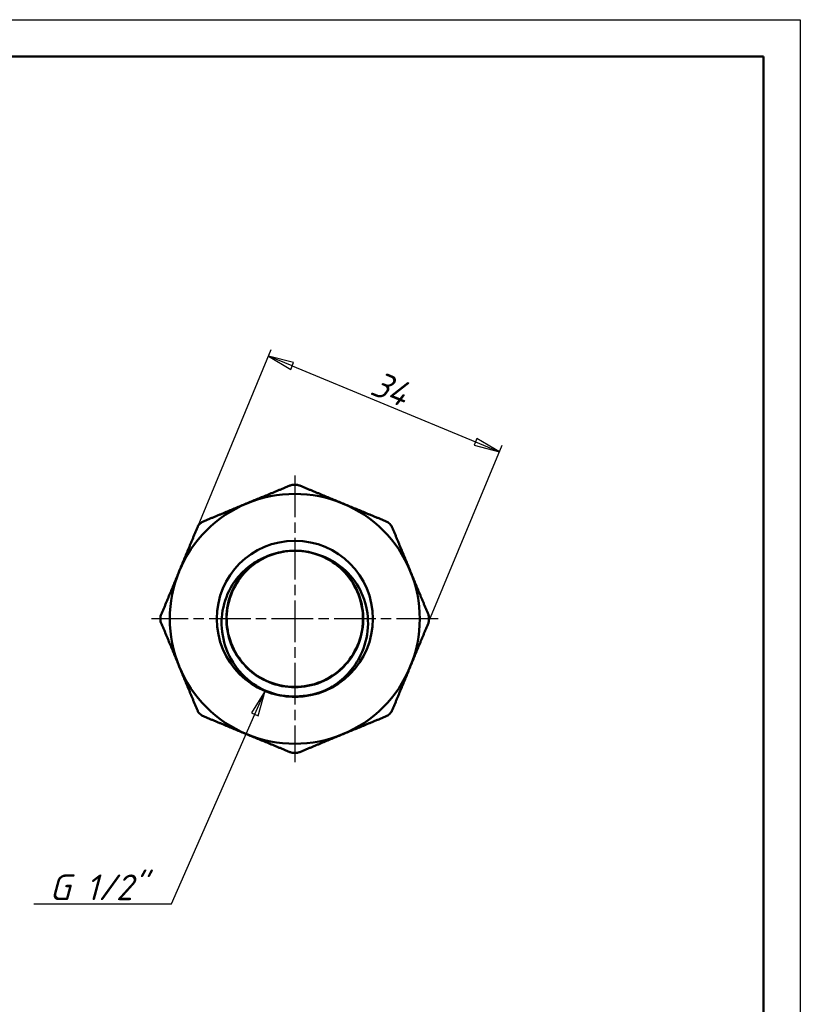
# Model space of a CAD drawing. Header units: millimetres. Extents: x -184 to 656, y -69 to 356.
# Tile 18 of 19: x 104 to 210, y 163 to 297. Entities that reach past the tile are written whole.
import ezdxf

# ---------------------------------------------------------------- set-up
doc = ezdxf.new("R2010")
doc.units = ezdxf.units.MM
doc.linetypes.add('CHAIN', pattern=[0.7087, 0.4724, -0.0591, 0.1181, -0.0591])
for name, color, linetype, lineweight in [('Видимые тонкие (ГОСТ)', 7, 'Continuous', 35), ('Видимый контур (ГОСТ)', 7, 'Continuous', 50), ('Кромка (ГОСТ)', 7, 'Continuous', 50), ('Маркер центра (ГОСТ)', 7, 'Continuous', 25), ('Размер (ГОСТ)', 7, 'Continuous', 25)]:
    doc.layers.add(name, color=color, linetype=linetype, lineweight=lineweight)
doc.styles.add('Обычный текст (ГОСТ)', font='GOST Common Italic.ttf')
doc.dimstyles.new('Обычный (ГОСТ)', dxfattribs={"dimtxt": 3.5, "dimasz": 3.5, "dimexe": 1, "dimexo": 0, "dimgap": 0.5, "dimtad": 1, "dimrnd": 1e-08, "dimtxsty": 'Обычный текст (ГОСТ)', "dimblk": 'Filled-1', "dimcen": 0.09, "dimdle": 15, "dimclrd": 256, "dimclre": 256, "dimclrt": 256, "dimazin": 2, "dimtfac": 0.714286, "dimtdec": 3, "dimtmove": 0, "dimatfit": 3, "dimfxl": 1, "dimtolj": 1, "dimlwd": 25, "dimlwe": 25, "dimarcsym": 0})

# ---------------------------------------------------------------- blocks, each defined once
blk = doc.blocks.new('Рамки ГОСТ_ граница 297x210')
at = {"layer": 'Кромка (ГОСТ)', "lineweight": 25}
for p, q in [((0, 297), (210, 297)), ((210, 297), (210, 0))]:
    blk.add_line(p, q, dxfattribs=at)
at = {"layer": 'Кромка (ГОСТ)'}
for p, q in [((205, 292), (20, 292)), ((205, 5), (205, 292))]:
    blk.add_line(p, q, dxfattribs=at)
blk = doc.blocks.new('Filled-1')
at = {"color": 0}
for p, q in [((0, 0), (-1, 0.143)), ((-1, 0.143), (-1, -0.143)), ((-1, 0), (0, 0)), ((-1, -0.143), (0, 0))]:
    blk.add_line(p, q, dxfattribs=at)
at = {"color": 0, "flags": 128}
blk.add_lwpolyline([(-1, -0.143), (0, 0), (-1, 0.143), (-1, -0.143)], dxfattribs=at)
at = {"color": 0}
blk.add_solid([(-1, -0.143), (0, 0), (-1, 0.143), (-1, -0.143)], dxfattribs=at)
blk = doc.blocks.new('*D10')
at = {"layer": 'Defpoints', "color": 0, "linetype": 'Continuous', "transparency": 16777216}
for p in [(169.07, 238.22), (128.09, 228.13), (159.5, 215.12)]:
    blk.add_point(p, dxfattribs=at)
at = {"layer": 'Размер (ГОСТ)', "linetype": 'Continuous', "lineweight": 25, "transparency": 16777216}
for p, q in [((128.09, 228.13), (138.04, 252.15)), ((140.89, 249.89), (165.83, 239.56)), ((159.5, 215.12), (169.45, 239.14))]:
    blk.add_line(p, q, dxfattribs=at)
at = {"layer": 'Размер (ГОСТ)', "linetype": 'Continuous', "lineweight": 25, "transparency": 16777216, "xscale": 3.5, "yscale": 3.5, "zscale": 3.5}
for p, rotation in [((137.66, 251.23), 157.4999999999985), ((169.07, 238.22), 337.4999999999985)]:
    blk.add_blockref('Filled-1', p, dxfattribs=dict(at, rotation=rotation))
at = {"layer": 'Размер (ГОСТ)', "linetype": 'Continuous', "lineweight": 25, "transparency": 16777216, "insert": (152.64, 249.36), "char_height": 3.5, "attachment_point": 1, "rotation": 337.5, "style": 'Обычный текст (ГОСТ)'}
blk.add_mtext('\\A1;34', dxfattribs=at)
blk = doc.blocks.new('*D11')
at = {"layer": 'Defpoints', "color": 0, "linetype": 'Continuous', "transparency": 16777216}
for p in [(141.24, 214.82), (137.24, 205.72)]:
    blk.add_point(p, dxfattribs=at)
at = {"layer": 'Размер (ГОСТ)', "linetype": 'Continuous', "lineweight": 25, "transparency": 16777216}
for p, q in [((124.5, 176.72), (135.83, 202.52)), ((105.77, 176.72), (124.5, 176.72))]:
    blk.add_line(p, q, dxfattribs=at)
blk.add_arc((141.24, 214.82), 9.94, 238.334, 252.0426, dxfattribs=at)
at = {"layer": 'Размер (ГОСТ)', "linetype": 'Continuous', "lineweight": 25, "transparency": 16777216, "xscale": 3.5, "yscale": 3.5, "zscale": 3.5, "rotation": 66.2780322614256}
blk.add_blockref('Filled-1', (137.24, 205.72), dxfattribs=at)
at = {"layer": 'Размер (ГОСТ)', "linetype": 'Continuous', "lineweight": 25, "transparency": 16777216, "insert": (105.77, 180.72), "char_height": 3.5, "attachment_point": 1, "style": 'Обычный текст (ГОСТ)'}
blk.add_mtext('\\A1; \\fGOST Common|b0|i1;\\H3.5000;G 1/2"', dxfattribs=at)

msp = doc.modelspace()

# ---------------------------------------------------------------- linework, layer by layer
at = {"layer": 'Видимые тонкие (ГОСТ)'}
for points, knots in [([(145.9338, 223.6026), (148.0514, 222.3804), (149.6542, 220.2962), (150.2917, 217.9359), (150.9197, 215.611), (150.605, 213.0458), (149.4336, 210.9417), (148.2628, 208.8386), (146.2496, 207.2202), (143.944, 206.5287), (141.6395, 205.8374), (139.0693, 206.08), (136.9348, 207.1903), (134.8014, 208.3001), (133.1277, 210.264), (132.3702, 212.5464), (131.613, 214.8278), (131.7799, 217.4015), (132.8253, 219.566), (133.6285, 221.229), (134.9432, 222.636), (136.5332, 223.5731)], [0.52343247, 0.52343247, 0.52343247, 0.52343247, 1.30699318, 1.30699318, 1.30699318, 2.0787698, 2.0787698, 2.0787698, 2.85018426, 2.85018426, 2.85018426, 3.6212428, 3.6212428, 3.6212428, 4.39195162, 4.39195162, 4.39195162, 5.16231688, 5.16231688, 5.16231688, 5.75418181, 5.75418181, 5.75418181, 5.75418181]), ([(146.5366, 206.394), (144.288, 205.089), (141.5458, 204.6598), (139.006, 205.2153), (137.9611, 205.4439), (136.9551, 205.8387), (136.0283, 206.372)], [2.61572767, 2.61572767, 2.61572767, 2.61572767, 3.35694389, 3.35694389, 3.35694389, 3.66188661, 3.66188661, 3.66188661, 3.66188661])]:
    msp.add_open_spline(points, degree=3, knots=knots, dxfattribs=at)
at = {"layer": 'Видимый контур (ГОСТ)'}
msp.add_circle((141.2546, 215.495), 10.6146, dxfattribs=at)
msp.add_circle((141.2546, 215.495), 10.6146, dxfattribs=at)
for radius, start, end in [(18.25, 88.829063, 91.170937), (17, 67.5, 112.5), (17, 112.5, 157.5), (17, 22.5, 67.5), (18.25, 133.829063, 136.170937), (18.25, 43.829063, 46.170937), (9.2694, 88.476614, 91.842582), (17, 157.5, 202.5), (17, 337.5, 22.5), (18.25, 178.829063, 181.170937), (18.25, 358.829063, 1.170937), (17, 202.5, 247.5), (17, 292.5, 337.5), (18.25, 223.829063, 226.170937), (18.25, 313.829063, 316.170937), (17, 247.5, 292.5), (18.25, 268.829063, 271.170937)]:
    msp.add_arc((141.2546, 215.495), radius, start, end, dxfattribs=at)
for points, weights in [([(134.749, 231.2009), (137.7066, 232.426), (140.8817, 233.7411)], [1, 1.02253167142, 1.00849403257]), ([(141.6276, 233.7411), (144.8026, 232.426), (147.7602, 231.2009)], [1.00849403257, 1.02253167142, 1]), ([(128.6163, 228.6607), (131.7914, 229.9758), (134.749, 231.2009)], [1.00849403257, 1.02253167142, 1]), ([(147.7602, 231.2009), (150.7179, 229.9758), (153.8929, 228.6607)], [1, 1.02253167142, 1.00849403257]), ([(125.5487, 222.0006), (126.7738, 224.9582), (128.0889, 228.1332)], [1, 1.02253167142, 1.00849403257]), ([(154.4203, 228.1332), (155.7355, 224.9582), (156.9606, 222.0006)], [1.00849403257, 1.02253167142, 1]), ([(123.0084, 215.8679), (124.3236, 219.043), (125.5487, 222.0006)], [1.00849403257, 1.02253167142, 1]), ([(156.9606, 222.0006), (158.1857, 219.043), (159.5008, 215.8679)], [1, 1.02253167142, 1.00849403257]), ([(125.5487, 208.9893), (124.3236, 211.9469), (123.0084, 215.122)], [1, 1.02253167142, 1.00849403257]), ([(159.5008, 215.122), (158.1857, 211.9469), (156.9606, 208.9893)], [1.00849403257, 1.02253167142, 1]), ([(128.0889, 202.8567), (126.7738, 206.0317), (125.5487, 208.9893)], [1.00849403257, 1.02253167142, 1]), ([(156.9606, 208.9893), (155.7355, 206.0317), (154.4203, 202.8567)], [1, 1.02253167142, 1.00849403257]), ([(134.749, 199.789), (131.7914, 201.0141), (128.6163, 202.3292)], [1, 1.02253167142, 1.00849403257]), ([(153.8929, 202.3292), (150.7179, 201.0141), (147.7602, 199.789)], [1.00849403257, 1.02253167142, 1]), ([(140.8817, 197.2488), (137.7066, 198.5639), (134.749, 199.789)], [1.00849403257, 1.02253167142, 1]), ([(147.7602, 199.789), (144.8026, 198.5639), (141.6276, 197.2488)], [1, 1.02253167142, 1.00849403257])]:
    msp.add_rational_spline(points, weights, degree=2, dxfattribs=at)
for points, knots in [([(140.9567, 224.7593), (138.6511, 224.6817), (136.3838, 223.7122), (134.7416, 222.0906), (133.0461, 220.4163), (132.036, 218.0673), (131.9872, 215.685), (131.9385, 213.31), (132.8454, 210.9289), (134.4617, 209.188), (136.0737, 207.4518), (138.3732, 206.3718), (140.7387, 206.2399), (143.1841, 206.1036), (145.6706, 206.985), (147.4842, 208.631), (149.2436, 210.2278), (150.3505, 212.5233), (150.5045, 214.8942), (150.6576, 217.2505), (149.8681, 219.655), (148.348, 221.4619), (146.8253, 223.2721), (144.5863, 224.4625), (142.2341, 224.7124), (141.9905, 224.7383), (141.7459, 224.7545), (141.5011, 224.7611)], [-6.25102619, -6.25102619, -6.25102619, -6.25102619, -5.50409151, -5.50409151, -5.50409151, -4.7328894, -4.7328894, -4.7328894, -3.96407758, -3.96407758, -3.96407758, -3.19727588, -3.19727588, -3.19727588, -2.40460393, -2.40460393, -2.40460393, -1.63564935, -1.63564935, -1.63564935, -0.87143312, -0.87143312, -0.87143312, -0.10586102, -0.10586102, -0.10586102, -0.02658809, -0.02658809, -0.02658809, -0.02658809]), ([(136.5304, 223.5764), (136.9608, 223.7948), (137.592, 224.0959), (139.2358, 224.5918), (140.0909, 224.7329), (140.9566, 224.7595)], [0, 0, 0, 0, 0.144794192, 0.144794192, 0.293484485, 0.293484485, 0.293484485, 0.293484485]), ([(141.5011, 224.7611), (142.3668, 224.7392), (143.2225, 224.603), (144.8692, 224.1163), (145.5021, 223.8187), (145.9338, 223.6026)], [0.02433986, 0.02433986, 0.02433986, 0.02433986, 0.284594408, 0.284594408, 0.538112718, 0.538112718, 0.538112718, 0.538112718]), ([(136.0234, 206.3647), (134.8851, 207.0992), (133.8997, 208.0468), (132.3677, 210.2465), (131.8272, 211.4713), (131.2573, 214.0331), (131.223, 215.343), (131.6589, 217.874), (132.1144, 219.0724), (133.2479, 220.8805), (133.8033, 221.5477), (135.0694, 222.7044), (135.7719, 223.1913), (136.5304, 223.5764)], [0, 0, 0, 0, 0.40641022, 0.40641022, 0.80456273, 0.80456273, 1.19445437, 1.19445437, 1.57608191, 1.57608191, 1.83584197, 1.83584197, 2.0916011, 2.0916011, 2.0916011, 2.0916011]), ([(145.9338, 223.6026), (147.0341, 223.0517), (148.0148, 222.289), (149.6513, 220.4126), (150.2832, 219.3101), (151.103, 216.8998), (151.2729, 215.6118), (151.1128, 213.0145), (150.7738, 211.731), (149.7956, 209.7109), (149.2785, 208.9339), (148.0421, 207.5288), (147.3258, 206.9095), (146.5366, 206.394)], [0, 0, 0, 0, 0.36915806, 0.36915806, 0.74656543, 0.74656543, 1.13221877, 1.13221877, 1.52611477, 1.52611477, 1.80429933, 1.80429933, 2.08647723, 2.08647723, 2.08647723, 2.08647723]), ([(141.2842, 204.8806), (140.2005, 204.8775), (139.1204, 205.0482), (137.2269, 205.6749), (136.5321, 206.0365), (136.0234, 206.3647)], [0, 0, 0, 0, 0.325103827, 0.325103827, 0.599571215, 0.599571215, 0.599571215, 0.599571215]), ([(146.5366, 206.394), (146.1288, 206.1277), (145.4286, 205.7284), (143.4473, 205.0602), (142.368, 204.8836), (141.2842, 204.8806)], [0, 0, 0, 0, 0.146110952, 0.146110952, 0.302686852, 0.302686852, 0.302686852, 0.302686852])]:
    msp.add_open_spline(points, degree=3, knots=knots, dxfattribs=at)
at = {"layer": 'Маркер центра (ГОСТ)', "linetype": 'CHAIN', "ltscale": 11.993792}
for p, q in [((141.2546, 234.995), (141.2546, 212.995)), ((141.2546, 217.995), (141.2546, 195.995)), ((143.7546, 215.495), (121.7546, 215.495)), ((160.7546, 215.495), (138.7546, 215.495))]:
    msp.add_line(p, q, dxfattribs=at)
at = {"layer": 'Маркер центра (ГОСТ)', "linetype": 'CHAIN', "ltscale": 2.777527}
for p, q in [((141.2546, 217.995), (141.2546, 212.995)), ((141.2546, 217.995), (141.2546, 212.995)), ((143.7546, 215.495), (138.7546, 215.495)), ((143.7546, 215.495), (138.7546, 215.495))]:
    msp.add_line(p, q, dxfattribs=at)

# ---------------------------------------------------------------- block references
msp.add_blockref('Рамки ГОСТ_ граница 297x210', (0, 0))

# ---------------------------------------------------------------- dimensions: what is measured, and where the dimension line sits
at = {"layer": 'Размер (ГОСТ)', "linetype": 'Continuous', "lineweight": 25}
dim = msp.add_linear_dim(base=(169.0679, 238.219), p1=(128.0889, 228.1332), p2=(159.5008, 215.122), angle=337.5, dimstyle='Обычный (ГОСТ)', override={"dimgap": 0.5, "dimdec": 2, "dimtol": 0, "dimlim": 0, "dimtp": 0, "dimtm": 0, "dimtdec": 3, "dimtofl": 0, "dimatfit": 1}, dxfattribs=at)
dim.commit()
dim.dimension.update_dxf_attribs({"geometry": '*D10', "text_midpoint": (153.362, 244.7246), "dimtype": 160})
dim = msp.add_radius_dim(center=(141.2413, 214.8243), mpoint=(137.2427, 205.7247), text=' \\fGOST Common|b0|i1;\\H3.5000;G 1/2"', dimstyle='Обычный (ГОСТ)', override={"dimgap": 0.5, "dimtih": 1, "dimtoh": 1, "dimdec": 2, "dimlfac": 1, "dimcen": 0, "dimtol": 0, "dimlim": 0, "dimtp": 0, "dimtm": 0, "dimtdec": 3, "dimtofl": 0}, dxfattribs=at)
dim.commit()
dim.dimension.update_dxf_attribs({"geometry": '*D11', "text_midpoint": (113.2135, 176.7158), "dimtype": 164})

doc.saveas('drawing.dxf')
